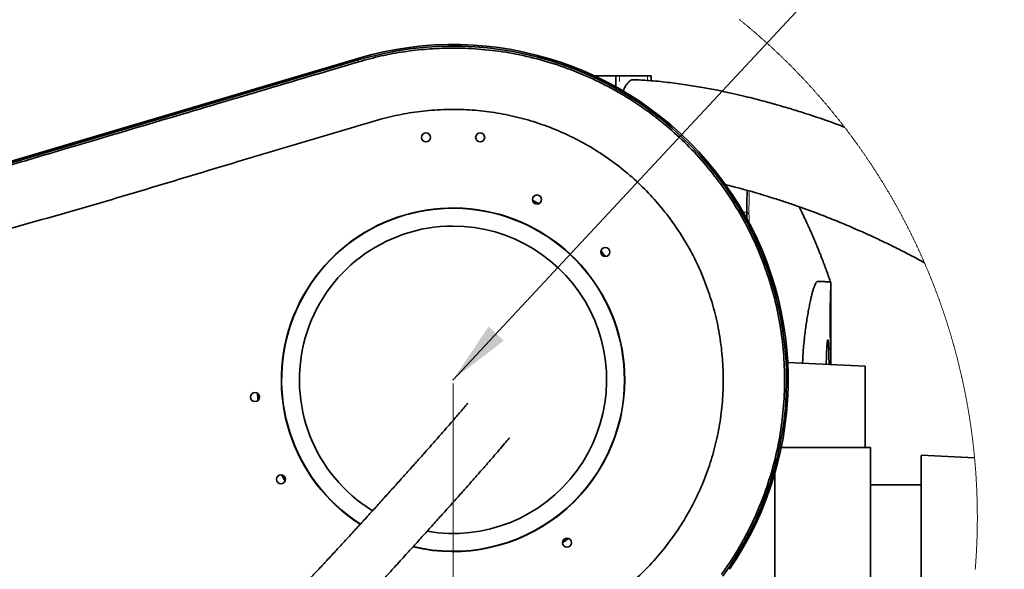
# Model space of a CAD drawing. Header units: millimetres. Extents: x 0 to 12429, y 0 to 8400.
# Tile 131 of 133: x 9694 to 10784, y 6812 to 7420. Entities that reach past the tile are written whole.
import ezdxf

# ---------------------------------------------------------------- set-up
doc = ezdxf.new("R2010")
doc.units = ezdxf.units.MM
doc.header["$LTSCALE"] = 20
doc.header["$PDSIZE"] = -1
doc.styles.add('SLDTEXTSTYLE0', font='TXT', dxfattribs={"width": 0.605})
doc.dimstyles.new('SLDDIMSTYLE5', dxfattribs={"dimtxt": 0.18, "dimasz": 70, "dimexe": 0, "dimexo": 0.0625, "dimgap": 0, "dimtad": 0, "dimtih": 1, "dimtoh": 1, "dimdec": 0, "dimrnd": 1e-09, "dimzin": 0, "dimdsep": 46, "dimtxsty": 'Standard', "dimsah": 1, "dimcen": 0.09, "dimadec": 0, "dimazin": 0, "dimtfac": 70, "dimtdec": 0, "dimtofl": 0, "dimtmove": 0, "dimatfit": 3, "dimfxl": 1, "dimfrac": 2, "dimtolj": 1, "dimtzin": 0, "dimarcsym": 0})
doc.dimstyles.new('SLDDIMSTYLE9', dxfattribs={"dimtxt": 70, "dimasz": 70, "dimexe": 0, "dimexo": 0.0625, "dimgap": 17.5, "dimtad": 1, "dimdec": 1, "dimlfac": 0.5, "dimrnd": 1e-09, "dimzin": 12, "dimdsep": 46, "dimtxsty": 'SLDTEXTSTYLE0', "dimsah": 1, "dimcen": 0.09, "dimadec": 0, "dimazin": 3, "dimtfac": 1, "dimtofl": 0, "dimtmove": 0, "dimatfit": 3, "dimfxl": 1, "dimfrac": 2, "dimtolj": 1, "dimtzin": 12, "dimarcsym": 0})

# ---------------------------------------------------------------- blocks, each defined once
blk = doc.blocks.new('SW_SYMBOL_HOLE_DEPTH')
at = {"color": 0, "linetype": 'Continuous', "lineweight": 18}
for p, q in [((0, 17500), (16000, 17500)), ((8000, 17500), (8000, 1500)), ((2000, 11100), (8000, 1500)), ((14000, 11100), (8000, 1500))]:
    blk.add_line(p, q, dxfattribs=at)
blk = doc.blocks.new('_D_60')
at = {"color": 7, "linetype": 'Continuous', "lineweight": 0}
for p, q in [((10173.5, 7017.9), (10173.5, 5966.2)), ((10381.5, 6314.9), (10381.5, 5966.2)), ((10173.5, 5996.2), (10381.5, 5996.2)), ((10381.5, 5996.2), (11231, 5996.2))]:
    blk.add_line(p, q, dxfattribs=at)
at = {"color": 7, "linetype": 'Continuous', "lineweight": 18}
for points in [[(10173.5, 5996.2), (10243.5, 5986.2), (10243.5, 6006.2)], [(10381.5, 5996.2), (10311.5, 6006.2), (10311.5, 5986.2)]]:
    blk.add_solid(points, dxfattribs=at)
at = {"color": 7, "linetype": 'Continuous', "lineweight": 18, "xscale": 0.004511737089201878, "yscale": 0.004511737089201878, "zscale": 0.004511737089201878}
blk.add_blockref('SW_SYMBOL_HOLE_DEPTH', (11027.4, 6006.3), dxfattribs=at)
at = {"color": 7, "linetype": 'Continuous', "lineweight": 18, "char_height": 70, "attachment_point": 1, "style": 'SLDTEXTSTYLE0'}
for s, insert in [('(2x M12', (10652.8, 6086.6)), ('104', (10466.1, 6086.6)), ('19', (11124.1, 6086.6))]:
    blk.add_mtext(s, dxfattribs=dict(at, insert=insert))
blk = doc.blocks.new('_D_61')
at = {"color": 7, "linetype": 'Continuous', "lineweight": 0}
for p, q in [((10173.5, 7017.9), (10173.5, 5966)), ((9753.5, 6663.9), (9753.5, 5966)), ((9753.5, 5996), (9053.1, 5996)), ((10173.5, 5996), (9753.5, 5996))]:
    blk.add_line(p, q, dxfattribs=at)
at = {"color": 7, "linetype": 'Continuous', "lineweight": 18}
for points in [[(9753.5, 5996), (9823.5, 5986), (9823.5, 6006)], [(10173.5, 5996), (10103.5, 6006), (10103.5, 5986)]]:
    blk.add_solid(points, dxfattribs=at)
at = {"color": 7, "linetype": 'Continuous', "lineweight": 18, "xscale": 0.004511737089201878, "yscale": 0.004511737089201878, "zscale": 0.004511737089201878, "rotation": 359.9999999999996}
blk.add_blockref('SW_SYMBOL_HOLE_DEPTH', (9486, 6006.2), dxfattribs=at)
at = {"color": 7, "linetype": 'Continuous', "lineweight": 18, "char_height": 70, "attachment_point": 1, "style": 'SLDTEXTSTYLE0'}
for s, insert in [('(M12', (9239.8, 6086.5)), ('19)', (9582.7, 6086.5)), ('210', (9053.1, 6086.5))]:
    blk.add_mtext(s, dxfattribs=dict(at, insert=insert))

msp = doc.modelspace()

# ---------------------------------------------------------------- linework, layer by layer
at = {"color": 7, "linetype": 'Continuous', "lineweight": 35}
for p, q in [((9547.179401, 7222.917928), (10068.139881, 7377.389087)), ((9547.688365, 7221.201314), (10068.648875, 7375.672473)), ((10353.80438, 7357.896938), (10330.358427, 7357.896938)), ((10353.80438, 7357.896938), (10353.80438, 7345.923318)), ((10353.80438, 7357.896938), (10357.908621, 7357.896938)), ((10388.690434, 7357.896938), (10357.908621, 7357.896938)), ((10388.690434, 7357.896938), (10392.794676, 7357.896938)), ((10392.794676, 7352.591647), (10392.794676, 7357.896938)), ((10498.638078, 7207.179202), (10498.638391, 7207.184447)), ((10591.547698, 7038.88358), (10591.547698, 7129.665269)), ((10629.547715, 7037.086024), (10543.838531, 7041.140331)), ((10629.547715, 7037.086024), (10629.547715, 6946.896805)), ((10635.547697, 6946.896805), (10536.673844, 6946.896805)), ((10635.547697, 6946.896805), (10635.547697, 6775.100841)), ((10691.547692, 6609.742655), (10691.547692, 6938.341512)), ((10750.627875, 6935.513391), (10691.556632, 6938.387527)), ((10529.547691, 6918.2166), (10529.547691, 6352.860583)), ((10691.547692, 6905.896796), (10635.547697, 6905.896796))]:
    msp.add_line(p, q, dxfattribs=at)
at = {"color": 8, "linetype": 'Continuous', "lineweight": 18}
for p, q in [((9547.703266, 7221.151246), (10068.663776, 7375.622405)), ((10068.663776, 7375.622405), (10068.648875, 7375.672473)), ((10069.264382, 7373.596801), (10068.663776, 7375.622405)), ((10357.908621, 7357.896938), (10357.908621, 7351.896896)), ((10388.690434, 7352.940454), (10388.690434, 7357.896938)), ((10498.638078, 7207.179202), (10494.647667, 7207.316531))]:
    msp.add_line(p, q, dxfattribs=at)
at = {"color": 7, "linetype": 'Continuous', "lineweight": 18, "flags": 128}
for points in [[(10753.707409, 6869.232668), (10753.707498, 6869.567646), (10753.707111, 6870.320095), (10753.705889, 6871.072425), (10753.703892, 6871.824874), (10753.701091, 6872.577204), (10753.697514, 6873.329534), (10753.693104, 6874.081983), (10753.687888, 6874.834313), (10753.681898, 6875.586642), (10753.675103, 6876.339091), (10753.667503, 6877.091421), (10753.659099, 6877.843751), (10753.64989, 6878.596081), (10753.639907, 6879.348411), (10753.629088, 6880.100741), (10753.617495, 6880.852951), (10753.605097, 6881.605281), (10753.591895, 6882.357492), (10753.577918, 6883.109821), (10753.563106, 6883.862032), (10753.547519, 6884.614243), (10753.531098, 6885.366453), (10753.513902, 6886.118664), (10753.495902, 6886.870875), (10753.477126, 6887.622966), (10753.457516, 6888.375057), (10753.437132, 6889.127268), (10753.415912, 6889.879359), (10753.393918, 6890.631332), (10753.371119, 6891.383423), (10753.347516, 6892.135395), (10753.323138, 6892.887367), (10753.297925, 6893.63934), (10753.271937, 6894.391312), (10753.245145, 6895.143165), (10753.217548, 6895.895137), (10753.189176, 6896.64699), (10753.15997, 6897.398724), (10753.129989, 6898.150577), (10753.099173, 6898.902311), (10753.067583, 6899.654044), (10753.035217, 6900.405778), (10753.002018, 6901.157393), (10752.968043, 6901.909007), (10752.933234, 6902.660622), (10752.89765, 6903.412117), (10752.861261, 6904.163613), (10752.824098, 6904.915108), (10752.7861, 6905.666484), (10752.747327, 6906.41786), (10752.707749, 6907.169236), (10752.667367, 6907.920613), (10752.626181, 6908.671869), (10752.584189, 6909.423007), (10752.541423, 6910.174145), (10752.497852, 6910.925283), (10752.453476, 6911.67642), (10752.408296, 6912.427439), (10752.362341, 6913.178457), (10752.315551, 6913.929357), (10752.267986, 6914.680256), (10752.219617, 6915.431036), (10752.170443, 6916.181816), (10752.120495, 6916.932596), (10752.069741, 6917.683257), (10752.018183, 6918.433799), (10751.965821, 6919.18446), (10751.912653, 6919.934882), (10751.858711, 6920.685305), (10751.803964, 6921.435727), (10751.748413, 6922.186031), (10751.692057, 6922.936334), (10751.634925, 6923.686518), (10751.57696, 6924.436702), (10751.51822, 6925.186767), (10751.458704, 6925.936832), (10751.398355, 6926.686777), (10751.33723, 6927.436723), (10751.275301, 6928.186549), (10751.212567, 6928.936257), (10751.149028, 6929.685964), (10751.084715, 6930.435671), (10751.019597, 6931.18514), (10750.953674, 6931.934728), (10750.886977, 6932.684077), (10750.819474, 6933.433427), (10750.751167, 6934.182777), (10750.682056, 6934.932007), (10750.627875, 6935.513391), (10750.557363, 6936.262502), (10750.486046, 6937.011494), (10750.413924, 6937.760367), (10750.341028, 6938.509239), (10750.267327, 6939.257993), (10750.192821, 6940.006627), (10750.11754, 6940.755262), (10750.041455, 6941.503777), (10749.964565, 6942.252292), (10749.88687, 6943.000688), (10749.808401, 6943.748964), (10749.729127, 6944.497122), (10749.649048, 6945.245279), (10749.568194, 6945.993199), (10749.486536, 6946.741237), (10749.404073, 6947.489037), (10749.320835, 6948.236837), (10749.236792, 6948.984517), (10749.151945, 6949.732079), (10749.066293, 6950.479521), (10748.979866, 6951.226963), (10748.892665, 6951.974286), (10748.804629, 6952.72149), (10748.715818, 6953.468694), (10748.626202, 6954.215659), (10748.535812, 6954.962625), (10748.444617, 6955.709471), (10748.352617, 6956.456198), (10748.259842, 6957.202806), (10748.166263, 6957.949413), (10748.071879, 6958.695783), (10747.97672, 6959.442152), (10747.880757, 6960.188402), (10747.784018, 6960.934533), (10747.686475, 6961.680545), (10747.588128, 6962.426557), (10747.489005, 6963.17233), (10747.389078, 6963.918103), (10747.288346, 6964.663638), (10747.186839, 6965.409173), (10747.084528, 6966.154589), (10746.981442, 6966.899885), (10746.877551, 6967.645063), (10746.772885, 6968.390121), (10746.667415, 6969.13506), (10746.56114, 6969.879879), (10746.45409, 6970.624699), (10746.346235, 6971.36928), (10746.237606, 6972.113742), (10746.128172, 6972.858204), (10746.017933, 6973.602428), (10745.906919, 6974.346532), (10745.795131, 6975.090636), (10745.682537, 6975.834502), (10745.56914, 6976.578368), (10745.454967, 6977.321996), (10745.33999, 6978.065504), (10745.224237, 6978.809013), (10745.10768, 6979.552283), (10744.990349, 6980.295433), (10744.872212, 6981.038465), (10744.753301, 6981.781377), (10744.633585, 6982.524289), (10744.513094, 6983.266963), (10744.391799, 6984.009399), (10744.269729, 6984.751834), (10744.146854, 6985.49415), (10744.023174, 6986.236347), (10743.898749, 6986.978306), (10743.77352, 6987.720265), (10743.647486, 6988.461985), (10743.520677, 6989.203586), (10743.393063, 6989.945068), (10743.264675, 6990.68643), (10743.135512, 6991.427674), (10743.005544, 6992.168678), (10742.874771, 6992.909683), (10742.743254, 6993.65045), (10742.610901, 6994.391097), (10742.477804, 6995.131625), (10742.343902, 6995.872034), (10742.209196, 6996.612205), (10742.073715, 6997.352375), (10741.937458, 6998.092307), (10741.800398, 6998.83212), (10741.662562, 6999.571695), (10741.523951, 7000.311269), (10741.384536, 7001.050605), (10741.244346, 7001.789822), (10741.103351, 7002.5288), (10740.961581, 7003.267779), (10740.819037, 7004.006519), (10740.675688, 7004.745139), (10740.531564, 7005.483641), (10740.386665, 7006.221904), (10740.240961, 7006.960048), (10740.094483, 7007.698073), (10739.94723, 7008.435859), (10739.799172, 7009.173526), (10739.650339, 7009.911074), (10739.500731, 7010.648383), (10739.350319, 7011.385574), (10739.199132, 7012.122645), (10739.04717, 7012.859477), (10738.894403, 7013.596191), (10738.740891, 7014.332785), (10738.586575, 7015.069141), (10738.431454, 7015.805377), (10738.275587, 7016.541495), (10738.118917, 7017.277373), (10737.961471, 7018.013133), (10737.803221, 7018.748655), (10737.644225, 7019.484057), (10737.484425, 7020.21922), (10737.32385, 7020.954265), (10737.162501, 7021.68919), (10737.000346, 7022.423877), (10736.837447, 7023.158445), (10736.673742, 7023.892774), (10736.509263, 7024.626984), (10736.34398, 7025.360955), (10736.177951, 7026.094808), (10736.011118, 7026.828541), (10735.843509, 7027.562036), (10735.675126, 7028.295292), (10735.505968, 7029.028429), (10735.336035, 7029.761328), (10735.165328, 7030.494107), (10734.993815, 7031.226649), (10734.821528, 7031.95907), (10734.648466, 7032.691254), (10734.474629, 7033.423318), (10734.300017, 7034.155144), (10734.124631, 7034.886851), (10733.948469, 7035.618319), (10733.771533, 7036.349549), (10733.593792, 7037.080659), (10733.415276, 7037.811531), (10733.236015, 7038.542284), (10733.055949, 7039.272799), (10732.875109, 7040.003194), (10732.693523, 7040.733351), (10732.511133, 7041.463269), (10732.327968, 7042.192949), (10732.144028, 7042.92251), (10731.959313, 7043.651952), (10731.773823, 7044.381036), (10731.587559, 7045.110001), (10731.40052, 7045.838846), (10731.212705, 7046.567334), (10731.024116, 7047.295703), (10730.834752, 7048.023953), (10730.644613, 7048.751845), (10730.4537, 7049.479617), (10730.262041, 7050.207152), (10730.069578, 7050.934567), (10729.876339, 7051.661743), (10729.682326, 7052.388682), (10729.487568, 7053.115381), (10729.292005, 7053.841962), (10729.095697, 7054.568185), (10728.898585, 7055.294289), (10728.700727, 7056.020273), (10728.502095, 7056.7459), (10728.302687, 7057.471408), (10728.102505, 7058.196677), (10727.901548, 7058.921708), (10727.699816, 7059.64662), (10727.497339, 7060.371174), (10727.294057, 7061.095609), (10727.090031, 7061.819805), (10726.885229, 7062.543763), (10726.679653, 7063.267483), (10726.473302, 7063.991083), (10726.266205, 7064.714445), (10726.058334, 7065.43745), (10725.849658, 7066.160335), (10725.640267, 7066.882981), (10725.430071, 7067.60539), (10725.219101, 7068.327679), (10725.007385, 7069.04961), (10724.794894, 7069.771423), (10724.581659, 7070.492877), (10724.367618, 7071.214213), (10724.152833, 7071.93531), (10723.937273, 7072.656168), (10723.720938, 7073.376788), (10723.503858, 7074.09717), (10723.286003, 7074.817313), (10723.067373, 7075.537218), (10722.847998, 7076.256885), (10722.627848, 7076.976432), (10722.406924, 7077.695622), (10722.185254, 7078.414573), (10721.962809, 7079.133286), (10721.73959, 7079.851879), (10721.515626, 7080.570115), (10721.290886, 7081.288113), (10721.065372, 7082.005991), (10720.839113, 7082.723512), (10720.612079, 7083.440794), (10720.3843, 7084.157957), (10720.155746, 7084.874763), (10719.926447, 7085.59133), (10719.696373, 7086.307658), (10719.465524, 7087.023749), (10719.23393, 7087.7396), (10719.001561, 7088.455214), (10718.768448, 7089.170589), (10718.534559, 7089.885725), (10718.299925, 7090.600623), (10718.064517, 7091.315164), (10717.828363, 7092.029585), (10717.591435, 7092.743649), (10717.353761, 7093.457474), (10717.115313, 7094.17118), (10716.876119, 7094.884528), (10716.636181, 7095.597638), (10716.395467, 7096.310391), (10716.153979, 7097.023024), (10715.911776, 7097.735299), (10715.668768, 7098.447456), (10715.425044, 7099.159135), (10715.180546, 7099.870815), (10714.935273, 7100.582017), (10714.689255, 7101.292981), (10714.442491, 7102.003946), (10714.194983, 7102.714433), (10713.9467, 7103.424682), (10713.697672, 7104.134692), (10713.447869, 7104.844226), (10713.197321, 7105.55376), (10712.946027, 7106.262817), (10712.693989, 7106.971873), (10712.441176, 7107.680453), (10712.187618, 7108.388795), (10711.933315, 7109.096898), (10711.678237, 7109.804763), (10711.422443, 7110.512389), (10711.165875, 7111.219539), (10710.908532, 7111.926688), (10710.650474, 7112.633361), (10710.391641, 7113.339795), (10710.132062, 7114.045991), (10709.871739, 7114.751949), (10709.610671, 7115.457668), (10709.348857, 7116.16291), (10709.086269, 7116.868152), (10708.822936, 7117.572917), (10708.558857, 7118.277444), (10708.294034, 7118.981494), (10708.028465, 7119.685544), (10707.762152, 7120.389117), (10707.495093, 7121.092691), (10707.22726, 7121.795787), (10706.958711, 7122.498645), (10706.689387, 7123.201026), (10706.419349, 7123.903407), (10706.148535, 7124.605312), (10705.876976, 7125.306977), (10705.604672, 7126.008405), (10705.331653, 7126.709356), (10705.057859, 7127.410306), (10704.78332, 7128.11078), (10704.508036, 7128.811015), (10704.232037, 7129.511012), (10703.955263, 7130.210532), (10703.677744, 7130.909814), (10703.399509, 7131.608857), (10703.1205, 7132.307662), (10702.840775, 7133.006229), (10702.560276, 7133.704318), (10702.279061, 7134.402169), (10701.997101, 7135.099782), (10701.714396, 7135.796918), (10701.430946, 7136.493816), (10701.146752, 7137.190475), (10700.861812, 7137.886895), (10700.576156, 7138.582839), (10700.289756, 7139.278783), (10700.002581, 7139.974012), (10699.71472, 7140.66924), (10699.426085, 7141.363992), (10699.136704, 7142.058505), (10698.846608, 7142.75278), (10698.555767, 7143.446578), (10698.264182, 7144.140376), (10697.97188, 7144.833459), (10697.678804, 7145.526542), (10697.385013, 7146.219148), (10697.090506, 7146.911515), (10696.795225, 7147.603645), (10696.499228, 7148.295297), (10696.202487, 7148.986711), (10695.90503, 7149.677648), (10695.606828, 7150.368585), (10695.307881, 7151.059045), (10695.188939, 7151.333226), (10694.888979, 7152.02321), (10694.588274, 7152.712716), (10694.286853, 7153.402223), (10693.984687, 7154.091253), (10693.681776, 7154.780044), (10693.37815, 7155.468358), (10693.073809, 7156.156434), (10692.768723, 7156.844272), (10692.462891, 7157.531633), (10692.156345, 7158.218755), (10691.849053, 7158.9054), (10691.541046, 7159.592046), (10691.232294, 7160.277976), (10690.922826, 7160.963906), (10690.612614, 7161.64936), (10690.301686, 7162.334575), (10689.990044, 7163.019313), (10689.677656, 7163.703813), (10689.364523, 7164.387836), (10689.050704, 7165.07162), (10688.736141, 7165.755166), (10688.420832, 7166.438235), (10688.104808, 7167.121066), (10687.788069, 7167.803659), (10687.470585, 7168.485774), (10687.152386, 7169.167413), (10686.833471, 7169.848813), (10686.513841, 7170.529975), (10686.193466, 7171.210899), (10685.872376, 7171.891107), (10685.550541, 7172.571315), (10685.22802, 7173.251046), (10684.904754, 7173.930539), (10684.580773, 7174.609555), (10684.256047, 7175.288333), (10683.930635, 7175.966634), (10683.604479, 7176.644696), (10683.277607, 7177.322282), (10682.95002, 7177.999629), (10682.621717, 7178.6765), (10682.29267, 7179.353131), (10681.962937, 7180.029525), (10681.632459, 7180.705442), (10681.301266, 7181.380881), (10680.969357, 7182.056321), (10680.636734, 7182.731046), (10680.303395, 7183.405532), (10679.96934, 7184.07978), (10679.634571, 7184.753551), (10679.299086, 7185.427083), (10678.962886, 7186.100139), (10678.625941, 7186.772718), (10678.288311, 7187.445296), (10677.949965, 7188.11716), (10677.610904, 7188.788785), (10677.271128, 7189.460172), (10676.930636, 7190.131082), (10676.589429, 7190.801753), (10676.247507, 7191.471948), (10675.90487, 7192.141666), (10675.561517, 7192.811145), (10675.217479, 7193.480386), (10674.872696, 7194.14915), (10674.527228, 7194.817437), (10674.181044, 7195.485486), (10673.834145, 7196.153058), (10673.486531, 7196.820392), (10673.138201, 7197.487249), (10672.789186, 7198.153867), (10672.439456, 7198.820008), (10672.08901, 7199.485673), (10671.73785, 7200.151099), (10671.386003, 7200.816287), (10671.033442, 7201.48076), (10670.680165, 7202.145232), (10670.326203, 7202.80899), (10669.971496, 7203.472509), (10669.616133, 7204.135789), (10669.260025, 7204.798593), (10668.903232, 7205.46092), (10668.545723, 7206.123008), (10668.187529, 7206.78462), (10667.828619, 7207.445993), (10667.468995, 7208.106889), (10667.108685, 7208.767308), (10666.747659, 7209.427489), (10666.385949, 7210.087194), (10666.023523, 7210.746421), (10665.660411, 7211.40541), (10665.296584, 7212.063922), (10664.932072, 7212.722196), (10664.566845, 7213.379993), (10664.200932, 7214.037313), (10663.834304, 7214.694394), (10663.46699, 7215.350999), (10663.098991, 7216.007365), (10662.730276, 7216.663016), (10662.360847, 7217.318668), (10661.990762, 7217.973603), (10661.619961, 7218.628301), (10661.248445, 7219.282521), (10660.876244, 7219.936504), (10660.503358, 7220.590009), (10660.129785, 7221.243037), (10659.755498, 7221.895827), (10659.380525, 7222.547902), (10659.004867, 7223.199977), (10658.628523, 7223.851337), (10658.251464, 7224.502458), (10657.87372, 7225.153102), (10657.49529, 7225.803508), (10657.116175, 7226.453437), (10656.736344, 7227.102889), (10656.355828, 7227.751865), (10655.974656, 7228.400602), (10655.592769, 7229.048862), (10655.210197, 7229.696645), (10654.826909, 7230.34419), (10654.442966, 7230.991258), (10654.058337, 7231.637849), (10653.672993, 7232.283963), (10653.286993, 7232.929839), (10652.900278, 7233.575238), (10652.512908, 7234.220161), (10652.124822, 7234.864844), (10651.736081, 7235.509051), (10651.346624, 7236.152782), (10650.956511, 7236.796035), (10650.565684, 7237.43905), (10650.1742, 7238.081588), (10649.782032, 7238.723649), (10649.389177, 7239.365234), (10648.995638, 7240.00658), (10648.601413, 7240.647449), (10648.206502, 7241.287841), (10647.810906, 7241.927756), (10647.414654, 7242.567434), (10647.017717, 7243.206634), (10646.620095, 7243.845357), (10646.221787, 7244.483604), (10645.822793, 7245.121612), (10645.423144, 7245.758905), (10645.022809, 7246.395959), (10644.621789, 7247.032537), (10644.220084, 7247.668876), (10643.817723, 7248.3045), (10643.414676, 7248.939885), (10643.010974, 7249.574794), (10642.606586, 7250.209226), (10642.201513, 7250.843181), (10641.795754, 7251.476897), (10641.38934, 7252.110137), (10640.98227, 7252.7429), (10640.574515, 7253.375186), (10640.166074, 7254.006995), (10639.756977, 7254.638328), (10639.347196, 7255.269422), (10638.936758, 7255.900039), (10638.525635, 7256.530179), (10638.113856, 7257.159843), (10637.701392, 7257.789029), (10637.288272, 7258.417978), (10636.874467, 7259.04621), (10636.460006, 7259.674205), (10636.04489, 7260.301723), (10635.629088, 7260.928764), (10635.21263, 7261.555328), (10634.795517, 7262.181653), (10634.377718, 7262.807264), (10633.959263, 7263.432635), (10633.540124, 7264.057531), (10633.120358, 7264.68171), (10632.699907, 7265.305652), (10632.27877, 7265.929355), (10631.857008, 7266.552343), (10631.43456, 7267.174854), (10631.011456, 7267.797126), (10630.587697, 7268.418683), (10630.163282, 7269.040002), (10629.738212, 7269.660844), (10629.312456, 7270.281209), (10628.886074, 7270.901097), (10628.459006, 7271.520509), (10628.031284, 7272.139444), (10627.602905, 7272.757901), (10627.173871, 7273.376121), (10626.744181, 7273.993625), (10626.313835, 7274.610891), (10625.882834, 7275.227441), (10625.451177, 7275.843753), (10625.018865, 7276.459588), (10624.585897, 7277.074947), (10624.152273, 7277.689828), (10623.717993, 7278.304233), (10623.283058, 7278.918161), (10622.847468, 7279.531612), (10622.411251, 7280.144586), (10621.974349, 7280.757083), (10621.536821, 7281.369104), (10621.098637, 7281.980886), (10620.659798, 7282.591953), (10620.220303, 7283.202781), (10619.780183, 7283.812894), (10619.339377, 7284.42253), (10618.897945, 7285.031928), (10618.455887, 7285.640849), (10618.013143, 7286.249055), (10617.569774, 7286.857022), (10617.125749, 7287.464275), (10616.681099, 7288.071288), (10616.235763, 7288.677825), (10615.789831, 7289.283647), (10615.343213, 7289.88923), (10614.89597, 7290.494336), (10614.4481, 7291.098727), (10613.999575, 7291.70288), (10613.550395, 7292.306556), (10613.100588, 7292.909517), (10612.650126, 7293.512239), (10612.199038, 7294.114484), (10611.747295, 7294.716014), (10611.294925, 7295.317306), (10610.84193, 7295.917882), (10610.388279, 7296.51822), (10609.933972, 7297.118081), (10609.47904, 7297.717227), (10609.023481, 7298.316135), (10608.567297, 7298.914327), (10608.110458, 7299.512042), (10607.652992, 7300.109519), (10607.194871, 7300.706281), (10606.736153, 7301.302804), (10606.681555, 7301.373614), (10606.222093, 7301.969423), (10605.762005, 7302.564754), (10605.301291, 7303.159608), (10604.839951, 7303.753986), (10604.377985, 7304.347648), (10603.915363, 7304.941072), (10603.452116, 7305.534019), (10602.988243, 7306.12625), (10602.523744, 7306.718244), (10602.058619, 7307.309522), (10601.592868, 7307.900562), (10601.126462, 7308.490886), (10600.65946, 7309.080733), (10600.191831, 7309.670104), (10599.723548, 7310.259237), (10599.254668, 7310.847415), (10598.785132, 7311.435355), (10598.315, 7312.022819), (10597.844243, 7312.609805), (10597.37283, 7313.196077), (10596.900821, 7313.782109), (10596.428186, 7314.367427), (10595.954925, 7314.952268), (10595.481038, 7315.53687), (10595.006555, 7316.120757), (10594.531417, 7316.704168), (10594.055682, 7317.286863), (10593.579322, 7317.869319), (10593.102336, 7318.451299), (10592.624724, 7319.032563), (10592.146516, 7319.613351), (10591.667682, 7320.193662), (10591.188222, 7320.773496), (10590.708166, 7321.352853), (10590.227485, 7321.931733), (10589.746177, 7322.510137), (10589.264274, 7323.087825), (10588.781744, 7323.665036), (10588.298589, 7324.241771), (10587.814838, 7324.818029), (10587.33049, 7325.393809), (10586.845517, 7325.969114), (10586.359918, 7326.543702), (10585.873723, 7327.118053), (10585.386902, 7327.691688), (10584.899485, 7328.264846), (10584.411442, 7328.837527), (10583.922803, 7329.409494), (10583.433568, 7329.981221), (10582.943708, 7330.552234), (10582.453251, 7331.12277), (10581.962198, 7331.692828), (10581.470519, 7332.26241), (10580.978244, 7332.831277), (10580.485344, 7333.399905), (10579.991877, 7333.967818), (10579.497784, 7334.535255), (10579.003066, 7335.101976), (10578.507781, 7335.668458), (10578.01187, 7336.234225), (10577.515393, 7336.799516), (10577.018291, 7337.36433), (10576.520592, 7337.928666), (10576.022297, 7338.492288), (10575.523376, 7339.055432), (10575.023889, 7339.6181), (10574.523777, 7340.180291), (10574.023098, 7340.741767), (10573.521793, 7341.303004), (10573.019922, 7341.863527), (10572.517425, 7342.423572), (10572.014362, 7342.982902), (10571.510702, 7343.541755), (10571.006417, 7344.10037), (10570.501566, 7344.658031), (10569.996118, 7345.215453), (10569.490075, 7345.772161), (10568.983436, 7346.328391), (10568.4762, 7346.884145), (10567.968398, 7347.439422), (10567.459971, 7347.993983), (10566.950977, 7348.548068), (10566.441387, 7349.101676), (10565.931231, 7349.654569), (10565.420449, 7350.206985), (10564.9091, 7350.758924), (10564.397156, 7351.310386), (10563.884646, 7351.861133), (10563.371539, 7352.411403), (10562.857836, 7352.961196), (10562.343568, 7353.510274), (10561.828703, 7354.058875), (10561.313271, 7354.607), (10560.797244, 7355.154647), (10560.280651, 7355.701579), (10559.763461, 7356.248035), (10559.245676, 7356.794013), (10558.727324, 7357.339276), (10558.208406, 7357.884063), (10557.688892, 7358.428373), (10557.168811, 7358.971967), (10556.648135, 7359.515084), (10556.126892, 7360.057725), (10555.605084, 7360.599651), (10555.082679, 7361.141099), (10554.559708, 7361.682071), (10554.03617, 7362.222566), (10553.512066, 7362.762345), (10552.987367, 7363.30141), (10552.462101, 7363.840236), (10551.936269, 7364.378347), (10551.40984, 7364.915981), (10550.882876, 7365.452899), (10550.355315, 7365.989341), (10549.827188, 7366.525306), (10549.298495, 7367.060556), (10548.769236, 7367.595329), (10548.23941, 7368.129386), (10547.709018, 7368.663205), (10547.17806, 7369.196071), (10546.646535, 7369.728698), (10546.114415, 7370.26061), (10545.581758, 7370.792045), (10545.048535, 7371.322765), (10544.514745, 7371.853007), (10543.98039, 7372.382774), (10543.445468, 7372.911824), (10542.91001, 7373.440398), (10542.373955, 7373.968257), (10541.837364, 7374.495639), (10541.300207, 7375.022544), (10540.762484, 7375.548734), (10540.224194, 7376.074447), (10539.685339, 7376.599683), (10539.145946, 7377.124204), (10538.605988, 7377.648009), (10538.065493, 7378.171338), (10537.524432, 7378.69419), (10536.982804, 7379.216565), (10536.440611, 7379.738225), (10535.897881, 7380.25917), (10535.354584, 7380.779638), (10534.810752, 7381.299628), (10534.266353, 7381.818904), (10533.721417, 7382.337703), (10533.175915, 7382.856025), (10532.629877, 7383.373632), (10532.083273, 7383.890523), (10531.536132, 7384.406938), (10530.988455, 7384.922876), (10530.440211, 7385.438098), (10529.891401, 7385.952844), (10529.342085, 7386.467113), (10528.792202, 7386.980428), (10528.241753, 7387.493505), (10527.690798, 7388.005866), (10527.139276, 7388.517512), (10526.587188, 7389.02892), (10526.034593, 7389.539375), (10525.481462, 7390.049352), (10524.927765, 7390.558852), (10524.373531, 7391.067638), (10523.818761, 7391.575946), (10523.263454, 7392.083539), (10522.707581, 7392.590656), (10522.151202, 7393.097057), (10521.594256, 7393.602981), (10521.036804, 7394.10819), (10520.478785, 7394.612922), (10519.92026, 7395.117177), (10519.361183, 7395.620479), (10518.80157, 7396.123542), (10518.24142, 7396.62589), (10517.680749, 7397.127523), (10517.119527, 7397.628678), (10516.557783, 7398.129119), (10515.995517, 7398.629083), (10515.4327, 7399.128331), (10514.869362, 7399.627103), (10514.305502, 7400.125398), (10513.741091, 7400.622739), (10513.176173, 7401.119842), (10512.610718, 7401.615991), (10512.044728, 7402.111901), (10511.47823, 7402.606858), (10510.911196, 7403.101577), (10510.343626, 7403.595342), (10509.775549, 7404.08863), (10509.206936, 7404.581441), (10508.637801, 7405.073537), (10508.068144, 7405.565156), (10507.497966, 7406.05606), (10506.927267, 7406.546249), (10506.356045, 7407.03596), (10505.784303, 7407.524957), (10505.212039, 7408.013477), (10504.639268, 7408.501281), (10504.065961, 7408.988609), (10503.492147, 7409.475221), (10502.917811, 7409.961356), (10502.342969, 7410.446777), (10501.767605, 7410.931482), (10501.19172, 7411.41571), (10500.615328, 7411.899223), (10500.038415, 7412.382259), (10499.460995, 7412.864579), (10498.883054, 7413.346423), (10498.304605, 7413.827552), (10497.725651, 7414.307965), (10497.146189, 7414.787902), (10496.566206, 7415.267123), (10495.985716, 7415.745868), (10495.40472, 7416.223897), (10494.823217, 7416.701211), (10494.241208, 7417.178048), (10493.658692, 7417.654409), (10493.075669, 7418.129815), (10492.492139, 7418.604745), (10491.908103, 7419.079198), (10491.32356, 7419.552936), (10490.738511, 7420.025958), (10490.15297, 7420.498504)], [(10751.371235, 6812.11461), (10751.431912, 6812.864556), (10751.491815, 6813.614501), (10751.550913, 6814.364566), (10751.609206, 6815.11475), (10751.666695, 6815.864934), (10751.723409, 6816.615118), (10751.779318, 6817.365421), (10751.834422, 6818.115844), (10751.888722, 6818.866266), (10751.942247, 6819.616689), (10751.994967, 6820.367231), (10752.046883, 6821.117891), (10752.097994, 6821.868433), (10752.1483, 6822.619213), (10752.197832, 6823.369993), (10752.246559, 6824.120773), (10752.294481, 6824.871554), (10752.341598, 6825.622572), (10752.387911, 6826.373471), (10752.433449, 6827.12449), (10752.478182, 6827.875508), (10752.522111, 6828.626646), (10752.565235, 6829.377784), (10752.607584, 6830.129041), (10752.649128, 6830.880179), (10752.689838, 6831.631555), (10752.729803, 6832.382812), (10752.768934, 6833.134188), (10752.807259, 6833.885564), (10752.84481, 6834.637059), (10752.881557, 6835.388555), (10752.917498, 6836.14005), (10752.952635, 6836.891665), (10752.986967, 6837.643279), (10753.020525, 6838.394894), (10753.053278, 6839.146508), (10753.085226, 6839.898242), (10753.116369, 6840.649976), (10753.146708, 6841.401829), (10753.176272, 6842.153563), (10753.205001, 6842.905416), (10753.232956, 6843.657269), (10753.260106, 6844.409122), (10753.286451, 6845.161094), (10753.312021, 6845.913066), (10753.336757, 6846.665038), (10753.360718, 6847.41701), (10753.383875, 6848.169102), (10753.406227, 6848.921074), (10753.427774, 6849.673165), (10753.448516, 6850.425257), (10753.468484, 6851.177468), (10753.487646, 6851.929559), (10753.506005, 6852.68177), (10753.523558, 6853.433861), (10753.540307, 6854.186072), (10753.556251, 6854.938282), (10753.571421, 6855.690612), (10753.585756, 6856.442823), (10753.599316, 6857.195033), (10753.612071, 6857.947363), (10753.624022, 6858.699693), (10753.635198, 6859.451904), (10753.645539, 6860.204233), (10753.655106, 6860.956563), (10753.663868, 6861.708893), (10753.671825, 6862.461223), (10753.678977, 6863.213672), (10753.685325, 6863.966002), (10753.690869, 6864.718332), (10753.695637, 6865.470661), (10753.699601, 6866.22311), (10753.70276, 6866.97544), (10753.705114, 6867.727889), (10753.706664, 6868.480219), (10753.707409, 6869.232668)]]:
    msp.add_lwpolyline(points, dxfattribs=at)
at = {"color": 8, "linetype": 'Continuous', "lineweight": 18, "flags": 128}
msp.add_lwpolyline([(10500.969008, 7205.131187), (10499.663859, 7206.280841), (10498.638391, 7207.184447)], dxfattribs=at)
at = {"color": 7, "linetype": 'Continuous', "lineweight": 35}
for centre, radius in [((10143.547758, 7289.896874), 5), ((10203.547758, 7289.896876), 5.000004), ((10266.523691, 7221.284576), 5.000004), ((10342.077535, 7163.310201), 5.000004), ((9954.384848, 7002.722539), 4.999974), ((9983.022127, 6911.896882), 5.000011), ((10299.734532, 6841.683437), 5.000005)]:
    msp.add_circle(centre, radius, dxfattribs=at)
for centre, radius, start, end in [((10173.547705, 7021.896771), 370.790502, 325.5847103, 106.51573495), ((10173.547702, 7021.89681), 368.999978, 323.97468124, 106.515736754), ((10173.321391, 7021.419436), 217.483582, 63.961477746, 66.036754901), ((10173.547671, 7021.89692), 190.000026, 359.999979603, 237.267781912), ((10173.547699, 7021.896795), 189.703265, 0.000017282, 237.292965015), ((10173.547632, 7021.896871), 169.999938, 89.999977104, 238.417641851), ((10173.547705, 7021.896812), 169.999998, 260.316963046, 90.000001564), ((10173.285377, 7021.673856), 217.299616, 38.962089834, 41.039083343), ((10173.547742, 7021.896784), 189.999956, 256.532695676, 0.000020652), ((10173.54778, 7021.896781), 189.703183, 256.588779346, 0.000021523), ((10173.505454, 7021.8925), 216.912906, 183.959464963, 186.040204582), ((10173.585188, 7021.916694), 216.997755, 208.959631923, 211.039554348), ((10173.661485, 7021.732308), 216.755349, 303.959187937, 306.041430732)]:
    msp.add_arc(centre, radius, start, end, dxfattribs=at)
for points, knots in [([(10069.264382, 7373.596801), (10077.489552, 7375.856072), (10093.9399, 7380.374615), (10119.306428, 7384.987062), (10145.077514, 7387.941618), (10172.636567, 7389.098194), (10201.675465, 7388.075824), (10232.279587, 7384.447325), (10262.758544, 7378.181213), (10292.59435, 7369.346863), (10321.29713, 7358.126249), (10348.97491, 7344.573422), (10375.6609, 7328.571846), (10400.890479, 7310.359968), (10424.261612, 7290.271199), (10445.893295, 7268.3201), (10465.779026, 7244.386935), (10483.558362, 7218.850106), (10498.962604, 7192.157593), (10512.109017, 7164.28381), (10522.951686, 7135.117563), (10531.27606, 7105.135343), (10536.976421, 7074.848723), (10540.1555, 7044.194818), (10540.732694, 7013.083911), (10538.663646, 6982.036322), (10534.01777, 6951.569853), (10526.870568, 6921.590976), (10517.118199, 6892.042441), (10506.729887, 6867.743697), (10497.04596, 6848.642173), (10488.934819, 6834.300899), (10480.2057, 6820.269942), (10473.846192, 6811.242708), (10470.666438, 6806.729092)], [0, 0, 0, 0, 0.0280577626, 0.0561155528, 0.0847384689, 0.1133613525, 0.1468035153, 0.1802456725, 0.2146594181, 0.2490731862, 0.2825147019, 0.3159561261, 0.350369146, 0.3847822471, 0.4182243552, 0.4516666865, 0.4860804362, 0.5204943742, 0.5539364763, 0.5873786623, 0.6217923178, 0.6562062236, 0.6896481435, 0.7230901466, 0.7575037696, 0.791917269, 0.8253598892, 0.85880256, 0.893216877, 0.9276311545, 0.945650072, 0.9636689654, 0.9818344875, 1, 1, 1, 1]), ([(9548.303723, 7219.126119), (9560.966482, 7222.877549), (9586.293564, 7230.380873), (9636.940447, 7245.412517), (9725.570001, 7271.683469), (9873.896691, 7315.669631), (9996.899735, 7352.140443), (10069.264382, 7373.596801)], [0, 0, 0, 0, 0.0729146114, 0.1458382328, 0.2916771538, 0.583282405, 1, 1, 1, 1]), ([(10373.613313, 7353.665008), (10373.179314, 7353.727235), (10371.337732, 7353.991281), (10368.422922, 7352.037979), (10365.592261, 7348.764747), (10363.410663, 7344.955662), (10362.349086, 7342.144727), (10361.877411, 7340.895786)], [0, 0, 0, 0, 0.0701941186, 0.297854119, 0.5124168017, 0.7833594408, 1, 1, 1, 1]), ([(10606.681555, 7301.373614), (10600.758341, 7303.578015), (10586.750094, 7308.791366), (10569.865024, 7314.417216), (10556.30259, 7318.733338), (10548.435504, 7321.158729), (10541.285931, 7323.299211), (10535.83099, 7324.888523), (10532.195039, 7325.929359), (10530.022858, 7326.544352), (10527.843095, 7327.157529), (10524.878467, 7327.982417), (10520.11683, 7329.287869), (10513.295401, 7331.110337), (10504.284901, 7333.430966), (10493.286086, 7336.128083), (10480.350687, 7339.10672), (10465.540144, 7342.244725), (10448.928038, 7345.396661), (10430.601483, 7348.398961), (10410.668062, 7351.011263), (10391.497883, 7352.930918), (10378.969839, 7353.49772), (10373.617552, 7353.739871)], [0, 0, 0, 0, 0.07905729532, 0.18696843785, 0.22258776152, 0.25710155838, 0.28995002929, 0.31594620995, 0.3281764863, 0.33726056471, 0.34418700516, 0.35650240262, 0.37575512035, 0.40595018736, 0.44482663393, 0.49214757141, 0.54761159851, 0.61086907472, 0.68151961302, 0.75911048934, 0.84314152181, 0.93298622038, 1, 1, 1, 1]), ([(9965.3624, 6752.413286), (9940.114684, 6756.453973), (9883.774613, 6765.470733), (9796.34409, 6779.474421), (9718.608048, 6791.88537), (9668.030001, 6800.033102), (9644.559537, 6803.737127), (9632.788728, 6806.092473), (9621.300512, 6809.487344), (9610.07052, 6814.79787), (9599.524399, 6822.407701), (9590.00747, 6831.946923), (9582.165206, 6843.071385), (9576.376017, 6855.237727), (9572.585634, 6868.32437), (9571.025414, 6886.137836), (9571.490702, 6908.355163), (9571.577695, 6943.671393), (9571.564693, 6981.519586), (9571.483196, 7028.772778), (9571.859245, 7065.117091), (9571.234586, 7093.521573), (9572.140076, 7107.105825), (9574.513995, 7118.153192), (9578.847386, 7129.830382), (9585.59647, 7141.494332), (9594.289431, 7151.958), (9604.524275, 7160.707114), (9616.159643, 7167.810957), (9658.243238, 7182.666819), (9765.579662, 7211.253728), (9893.842449, 7251.120614), (10001.894335, 7282.748431), (10054.917046, 7298.774408), (10089.347976, 7309.252597), (10118.97741, 7316.261393), (10143.862474, 7319.767805), (10169.185812, 7321.229687), (10194.544989, 7320.51442), (10219.510658, 7317.688985), (10244.157195, 7312.805868), (10268.535649, 7305.788598), (10292.225367, 7296.725684), (10314.837809, 7285.793443), (10336.468354, 7273.03759), (10357.137624, 7258.353379), (10376.487813, 7241.96238), (10394.215358, 7224.162208), (10410.412595, 7204.951588), (10425.066183, 7184.240863), (10437.904037, 7162.364135), (10448.731861, 7139.701337), (10457.653591, 7116.229095), (10464.620456, 7091.851755), (10469.491117, 7066.965035), (10472.214649, 7041.990828), (10472.861523, 7016.870583), (10471.366282, 6991.543129), (10467.724061, 6966.440276), (10462.022154, 6941.979725), (10454.326238, 6918.078529), (10444.538244, 6894.691763), (10432.795308, 6872.21636), (10419.32106, 6851.013047), (10404.13243, 6830.995007), (10387.147661, 6812.143469), (10368.596743, 6794.838045), (10348.864174, 6779.147226), (10334.813367, 6770.216134), (10327.763509, 6765.735044)], [0, 0, 0, 0, 0.0365180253, 0.0814896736, 0.1264613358, 0.1489471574, 0.1546583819, 0.1603958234, 0.1660825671, 0.1717242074, 0.1780497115, 0.1845586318, 0.190884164, 0.1973930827, 0.2037192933, 0.2102289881, 0.2228384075, 0.2354493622, 0.2606695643, 0.2768931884, 0.3029369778, 0.3125779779, 0.3174592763, 0.322340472, 0.3286633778, 0.3351695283, 0.3414924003, 0.3479982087, 0.3543235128, 0.3608322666, 0.4115638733, 0.5130271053, 0.5525840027, 0.5723638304, 0.5921414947, 0.603974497, 0.6158074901, 0.6279843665, 0.6401613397, 0.6519944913, 0.663827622, 0.6760047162, 0.6881817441, 0.700008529, 0.7118353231, 0.7240054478, 0.7361756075, 0.7480097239, 0.7598437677, 0.7720220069, 0.7842000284, 0.7960264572, 0.8078528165, 0.8200223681, 0.8321920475, 0.8440265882, 0.8558611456, 0.8680397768, 0.880218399, 0.892044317, 0.9038702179, 0.9160393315, 0.9282085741, 0.9400432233, 0.9518779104, 0.9640567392, 0.9762354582, 0.9880763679, 1, 1, 1, 1]), ([(10474.751904, 7237.70584), (10477.606253, 7237.005508), (10482.954277, 7235.693337), (10490.767224, 7233.654166), (10497.701545, 7231.77961), (10503.682436, 7230.105795), (10509.082589, 7228.556204), (10514.991428, 7226.819281), (10522.435373, 7224.565828), (10532.42321, 7221.431837), (10544.356408, 7217.511192), (10557.254201, 7213.051119), (10569.371092, 7208.66347), (10580.323855, 7204.533401), (10590.04827, 7200.736145), (10598.764816, 7197.227997), (10607.201938, 7193.741442), (10616.151461, 7189.942134), (10626.433245, 7185.445234), (10638.105475, 7180.163708), (10651.19455, 7174.009624), (10665.406022, 7167.036228), (10680.232747, 7159.452318), (10690.228023, 7154.0263), (10695.188939, 7151.333226)], [0, 0, 0, 0, 0.0371369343, 0.0695812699, 0.1020290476, 0.1279035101, 0.14805896, 0.1730190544, 0.20572616, 0.2463350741, 0.3052903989, 0.3644375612, 0.4187745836, 0.4681237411, 0.5123458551, 0.5506859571, 0.5868504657, 0.6277004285, 0.6735387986, 0.7286512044, 0.7895825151, 0.8562936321, 0.9286747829, 1, 1, 1, 1]), ([(10498.638391, 7207.184447), (10498.661032, 7208.372526), (10498.706353, 7210.750745), (10498.509267, 7214.313568), (10498.578965, 7219.068054), (10498.855482, 7224.759995), (10498.960588, 7229.269634), (10499.010354, 7231.404914)], [0, 0, 0, 0, 0.1470818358, 0.2944191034, 0.4415108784, 0.7355596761, 1, 1, 1, 1]), ([(10591.559678, 7129.212989), (10591.465898, 7129.43942), (10591.041511, 7130.464097), (10590.362406, 7132.420803), (10589.511309, 7134.921688), (10588.646382, 7137.408931), (10587.792081, 7139.822429), (10586.896019, 7142.332599), (10585.952323, 7144.937197), (10584.926718, 7147.728691), (10583.838109, 7150.651376), (10582.653108, 7153.785581), (10581.370402, 7157.122309), (10579.931509, 7160.797765), (10578.330135, 7164.809489), (10576.559357, 7169.156569), (10574.611645, 7173.837833), (10572.477992, 7178.850327), (10570.400545, 7183.615486), (10568.257503, 7188.426172), (10565.904314, 7193.601684), (10562.905827, 7200.017365), (10559.678896, 7206.743526), (10557.386925, 7211.298689), (10556.370169, 7213.319434)], [0, 0, 0, 0, 0.0080573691, 0.0364623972, 0.0680571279, 0.0949293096, 0.1230389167, 0.1522351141, 0.182560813, 0.2141220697, 0.2500140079, 0.2851038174, 0.3242896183, 0.36754762, 0.4148775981, 0.4663090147, 0.5218758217, 0.5815803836, 0.6454206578, 0.6927872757, 0.7547329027, 0.8323450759, 0.9256255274, 1, 1, 1, 1]), ([(10498.741045, 7199.37004), (10498.699062, 7200.315647), (10498.583555, 7202.917208), (10498.616872, 7205.521506), (10498.638078, 7207.179202)], [0, 0, 0, 0, 0.3634765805, 1, 1, 1, 1]), ([(10591.547698, 7129.665269), (10591.376991, 7129.76449), (10590.736574, 7130.136725), (10589.002505, 7130.147709), (10586.143083, 7130.42251), (10582.961066, 7130.519582), (10579.801309, 7130.505832), (10577.70372, 7130.869165), (10575.941381, 7130.271534), (10574.960937, 7128.905215), (10573.99389, 7126.936803), (10572.916565, 7124.258089), (10571.823086, 7120.878908), (10570.678833, 7116.766025), (10569.513603, 7111.989031), (10568.345107, 7106.624283), (10567.166666, 7100.653512), (10565.987973, 7094.060941), (10564.84926, 7086.986997), (10563.774219, 7079.549288), (10562.777008, 7071.723911), (10561.874632, 7063.460922), (10561.127864, 7055.026213), (10560.592549, 7047.29339), (10560.382646, 7042.448107), (10560.292274, 7040.362014)], [0, 0, 0, 0, 0.0054650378, 0.0205024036, 0.046676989, 0.086638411, 0.1088201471, 0.1351748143, 0.1446944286, 0.1589460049, 0.1801160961, 0.2065366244, 0.2392138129, 0.2793090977, 0.3256602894, 0.3764721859, 0.4325708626, 0.495550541, 0.5634221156, 0.6325838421, 0.7053341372, 0.7836357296, 0.8646133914, 0.9417105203, 1, 1, 1, 1]), ([(10591.340124, 7120.806827), (10591.327892, 7120.76718), (10591.206183, 7120.372724), (10591.292393, 7119.26913), (10591.152173, 7117.296257), (10591.134816, 7114.468243), (10591.065312, 7110.894121), (10591.021812, 7106.665024), (10590.979676, 7101.903059), (10590.951359, 7096.743924), (10590.93504, 7091.333024), (10590.933538, 7085.824692), (10590.945816, 7080.375304), (10590.971851, 7075.138886), (10591.00978, 7070.26551), (10591.055614, 7065.891329), (10591.112696, 7062.143853), (10591.15875, 7059.12441), (10591.238106, 7056.927093), (10591.244546, 7055.608949), (10591.322941, 7055.041096), (10591.340601, 7054.913177)], [0, 0, 0, 0, 0.0018856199, 0.0187605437, 0.049166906, 0.0924400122, 0.1471811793, 0.2119945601, 0.2849054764, 0.3639536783, 0.4468227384, 0.5311962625, 0.6146765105, 0.6948639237, 0.7695451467, 0.8365067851, 0.8939694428, 0.9401538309, 0.9739195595, 0.9941248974, 1, 1, 1, 1]), ([(10591.531277, 7087.896837), (10591.531064, 7089.744383), (10591.530644, 7093.387379), (10591.526877, 7098.72172), (10591.520101, 7103.749407), (10591.509895, 7108.325959), (10591.49304, 7112.323632), (10591.475475, 7115.626262), (10591.439662, 7118.142733), (10591.4254, 7119.800057), (10591.372606, 7120.609478), (10591.356188, 7120.861186)], [0, 0, 0, 0, 0.168129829, 0.3315190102, 0.4854341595, 0.625659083, 0.747992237, 0.8492377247, 0.926193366, 0.9770481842, 1, 1, 1, 1]), ([(10591.344148, 7054.88552), (10591.361109, 7055.062737), (10591.424064, 7055.720507), (10591.427595, 7057.160872), (10591.471352, 7059.467877), (10591.487621, 7062.584905), (10591.506771, 7066.41793), (10591.517773, 7070.862354), (10591.52556, 7075.789181), (10591.530339, 7081.522042), (10591.530938, 7085.596178), (10591.531277, 7087.896837)], [0, 0, 0, 0, 0.0161728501, 0.0600282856, 0.1307315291, 0.2259234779, 0.3432374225, 0.4790561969, 0.6297838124, 0.7909394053, 1, 1, 1, 1]), ([(10589.614868, 7038.975014), (10589.597932, 7040.436391), (10589.557036, 7043.96532), (10589.448954, 7049.283022), (10589.309527, 7054.688445), (10589.10453, 7058.998709), (10588.968028, 7062.677768), (10588.618652, 7064.30523), (10588.597898, 7066.382737), (10587.694038, 7065.569511), (10587.891907, 7063.967712), (10587.352678, 7061.351915), (10587.211408, 7057.539504), (10586.915381, 7052.748018), (10586.719275, 7047.068777), (10586.577055, 7042.429411), (10586.530067, 7039.700024), (10586.520105, 7039.121403)], [0, 0, 0, 0, 0.0805682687, 0.1945559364, 0.2940293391, 0.3763995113, 0.4391102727, 0.4807253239, 0.5000488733, 0.5067765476, 0.5346524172, 0.5843257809, 0.6548515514, 0.7439882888, 0.8494562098, 0.9680851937, 1, 1, 1, 1]), ([(10190.021381, 6996.154203), (10189.115438, 6995.087435), (10187.024996, 6992.625893), (10183.564717, 6988.578988), (10179.509017, 6983.858839), (10174.995605, 6978.634898), (10169.055637, 6971.795004), (10161.411497, 6963.049291), (10151.733912, 6952.056328), (10141.791524, 6940.838883), (10131.873277, 6929.708931), (10122.347051, 6919.064939), (10112.504278, 6908.108205), (10102.398502, 6896.89616), (10092.078724, 6885.481194), (10081.705561, 6874.047891), (10071.60254, 6862.963649), (10063.046578, 6853.616931), (10056.120877, 6846.077063), (10050.764584, 6840.260706), (10045.790677, 6834.875755), (10040.531001, 6829.20034), (10034.220653, 6822.422949), (10027.096102, 6814.825443), (10019.343804, 6806.632121), (10011.242092, 6798.154557), (10002.605515, 6789.226442), (9994.012845, 6780.468911), (9986.025993, 6772.454339), (9978.802568, 6765.321793), (9972.350371, 6759.055051), (9966.184766, 6753.16506), (9960.481985, 6747.815429), (9955.403575, 6743.144415), (9951.142338, 6739.28529), (9946.851022, 6735.463796), (9941.72336, 6730.997591), (9935.473949, 6725.714038), (9928.206119, 6719.791765), (9920.033035, 6713.418029), (9911.869573, 6707.375888), (9904.010099, 6701.856939), (9896.96224, 6697.142624), (9890.338759, 6692.923769), (9883.446072, 6688.737275), (9876.526755, 6684.768518), (9869.768757, 6681.153626), (9864.288637, 6678.380843), (9859.74374, 6676.178175), (9855.897086, 6674.378887), (9852.520344, 6672.844337), (9849.441339, 6671.484798), (9846.373423, 6670.181965), (9843.150033, 6668.881301), (9839.731137, 6667.589977), (9836.102334, 6666.315936), (9832.042881, 6664.967212), (9827.354819, 6663.406284), (9821.999667, 6661.305791), (9817.033287, 6658.985892), (9814.359903, 6656.718979), (9813.35473, 6655.866636)], [0, 0, 0, 0, 0.008180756, 0.0188769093, 0.0311236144, 0.0445573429, 0.0592307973, 0.0840767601, 0.1124534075, 0.1448400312, 0.1716941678, 0.1995948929, 0.2283364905, 0.2577869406, 0.287825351, 0.3182856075, 0.3480249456, 0.3754914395, 0.3923539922, 0.4078686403, 0.4217099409, 0.4352034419, 0.4530987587, 0.4758392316, 0.4960846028, 0.5190310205, 0.5443828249, 0.5686933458, 0.5907463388, 0.6105201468, 0.6280307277, 0.6433218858, 0.6603614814, 0.6737355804, 0.6836533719, 0.6939658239, 0.7073236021, 0.7234002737, 0.7417991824, 0.7621209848, 0.7839788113, 0.8011579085, 0.8182527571, 0.8335379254, 0.8470571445, 0.8653892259, 0.8801561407, 0.891850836, 0.9012868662, 0.9096769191, 0.9166732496, 0.9229671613, 0.9293505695, 0.9361553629, 0.9432834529, 0.9507112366, 0.9586334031, 0.9682916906, 0.9795720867, 0.9923192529, 1, 1, 1, 1]), ([(9848.310202, 6606.679095), (9848.42718, 6606.712568), (9849.279025, 6606.956322), (9851.116545, 6607.774613), (9854.165267, 6608.892663), (9857.973507, 6610.389543), (9862.384688, 6612.106056), (9867.216389, 6614.020189), (9872.203883, 6616.047551), (9876.708004, 6617.953072), (9880.544415, 6619.649043), (9883.708402, 6621.098042), (9886.953283, 6622.62951), (9890.718539, 6624.464068), (9895.390094, 6626.826894), (9901.571365, 6630.088063), (9909.209895, 6634.324402), (9917.991634, 6639.482418), (9927.081036, 6645.149326), (9936.220965, 6651.185834), (9946.121875, 6658.095244), (9956.704539, 6665.91573), (9968.064681, 6674.821641), (9979.627203, 6684.414745), (9992.962919, 6696.115551), (10008.104056, 6710.12771), (10025.103874, 6726.609801), (10039.132113, 6740.733164), (10050.119249, 6752.03486), (10057.88724, 6760.1208), (10065.695798, 6768.332334), (10073.211694, 6776.304746), (10079.900116, 6783.448938), (10085.256149, 6789.199538), (10089.118857, 6793.361457), (10092.0944, 6796.574946), (10095.031291, 6799.75262), (10098.732323, 6803.765317), (10103.42511, 6808.866406), (10108.980722, 6814.922938), (10115.073338, 6821.586179), (10122.952849, 6830.230046), (10132.350051, 6840.575344), (10143.182795, 6852.542594), (10153.8095, 6864.315442), (10164.173683, 6875.838093), (10174.207591, 6887.037277), (10183.697133, 6897.675352), (10192.445264, 6907.527532), (10201.053678, 6917.27069), (10209.406032, 6926.779272), (10217.434159, 6935.987365), (10224.377214, 6944.006142), (10230.380462, 6951.010856), (10234.10387, 6955.353545), (10235.822114, 6957.39811), (10235.826488, 6957.403316)], [0, 0, 0, 0, 0.0006909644, 0.0050317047, 0.0113888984, 0.0191467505, 0.0282708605, 0.0382788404, 0.0486681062, 0.058853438, 0.0660589, 0.0724948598, 0.0786213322, 0.0864410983, 0.0962866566, 0.1083584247, 0.1261394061, 0.1458994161, 0.1662056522, 0.1869783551, 0.2081140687, 0.2347828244, 0.2617164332, 0.2901026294, 0.3201161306, 0.3624858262, 0.4072779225, 0.4546122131, 0.4755590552, 0.4968156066, 0.5183062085, 0.5399281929, 0.5590554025, 0.573898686, 0.5845690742, 0.5913108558, 0.5987769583, 0.6091488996, 0.6223203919, 0.6381508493, 0.6558355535, 0.6736089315, 0.7045923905, 0.7352279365, 0.7653045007, 0.794683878, 0.8232652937, 0.8507211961, 0.875663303, 0.8981098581, 0.9245759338, 0.9475565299, 0.9675057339, 0.9848289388, 0.9999613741, 1, 1, 1, 1])]:
    msp.add_open_spline(points, degree=3, knots=knots, dxfattribs=at)
at = {"color": 8, "linetype": 'Continuous', "lineweight": 18}
for points, knots in [([(10500.969008, 7205.131187), (10500.99032, 7210.269051), (10501.025785, 7218.81873), (10501.187111, 7227.366899), (10501.251489, 7230.778112)], [0, 0, 0, 0, 0.6009422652, 1, 1, 1, 1]), ([(10501.187548, 7195.016755), (10501.181351, 7195.543094), (10501.15576, 7197.716689), (10501.139558, 7201.089681), (10501.019551, 7203.933455), (10500.969008, 7205.131187)], [0, 0, 0, 0, 0.1560813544, 0.6445611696, 1, 1, 1, 1])]:
    msp.add_open_spline(points, degree=3, knots=knots, dxfattribs=at)
at = {"color": 7, "linetype": 'Continuous', "lineweight": 0}
msp.add_point((10173.547701, 7021.896847), dxfattribs=at)

# ---------------------------------------------------------------- dimensions: what is measured, and where the dimension line sits
at = {"color": 7, "linetype": 'Continuous', "lineweight": 18}
for base, p2, text, picture, middle in [((9753.547701, 5996.049143), (9753.547701, 6667.897018), '<> (M12 {\\fGDT;x}19)', '_D_61', (9387.379342, 5996.049143)), ((10381.547701, 5996.193674), (10381.547701, 6318.896847), '<> (2x M12 {\\fGDT;x}19', '_D_60', (10848.584241, 5996.193674))]:
    dim = msp.add_linear_dim(base=base, p1=(10173.547701, 7021.896847), p2=p2, text=text, dimstyle='SLDDIMSTYLE9', dxfattribs=at)
    dim.commit()
    dim.dimension.update_dxf_attribs({"geometry": picture, "text_midpoint": middle, "dimtype": 160})

# ---------------------------------------------------------------- leaders
at = {"color": 7, "linetype": 'Continuous', "lineweight": 0}
msp.add_leader([(10173.547701, 7021.896847), (10601.111111, 7480.555556)], dimstyle='SLDDIMSTYLE5', dxfattribs=at)

doc.saveas('drawing.dxf')
